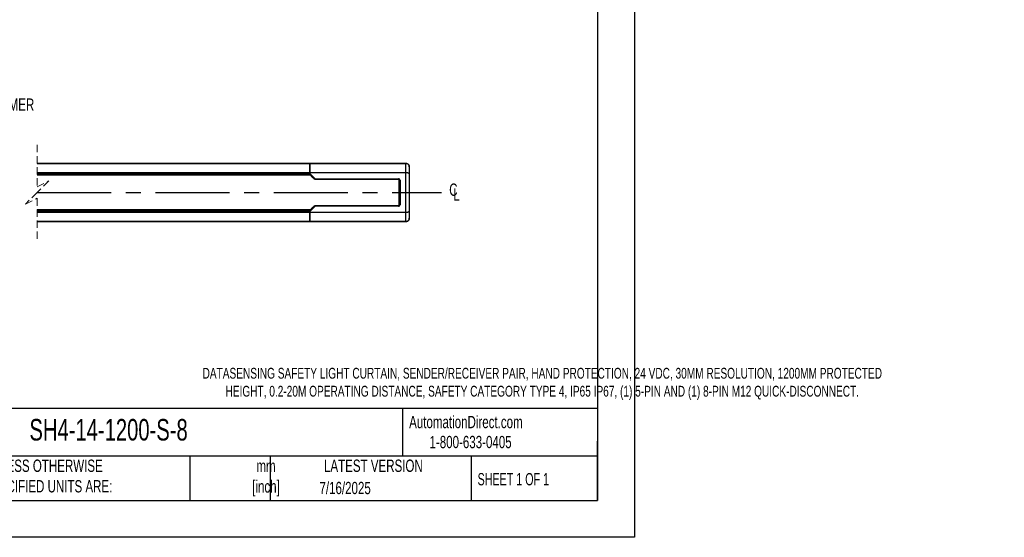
# Model space of a CAD drawing. Header units: millimetres. Extents: x 0 to 1200, y 0 to 756.
# Tile 10 of 11: x 608 to 1200, y 0 to 311. Entities that reach past the tile are written whole.
import ezdxf

# ---------------------------------------------------------------- set-up
doc = ezdxf.new("R2010")
doc.units = ezdxf.units.MM
doc.header["$LTSCALE"] = 3.5
doc.linetypes.add('CENTERX2', pattern=[20.32, 12.7, -2.54, 2.54, -2.54])
doc.linetypes.add('HIDDEN', pattern=[1.905, 1.27, -0.635])
doc.layers.add('DIMENSIONS', color=140, linetype='Continuous', lineweight=25)
doc.layers.add('TEXT', color=140, linetype='Continuous', lineweight=25)
doc.styles.add('SLDTEXTSTYLE0', font='TXT', dxfattribs={"width": 0.7})
doc.styles.add('SLDTEXTSTYLE1', font='TXT', dxfattribs={"width": 0.65})

# ---------------------------------------------------------------- blocks, each defined once
blk = doc.blocks.new('SW_BROKEN_VIEW_1')
at = {"color": 0, "linetype": 'CENTERX2'}
for p, q in [((0, 0), (0, -15.93)), ((10, 0.04), (10, -15.97)), ((-1.82, -5.76), (-1.82, -10.15)), ((-0.03, -5.76), (-0.03, -10.15)), ((0, -5.76), (0, -10.15)), ((1.82, -5.76), (1.82, -10.15)), ((10, -5.76), (10, -10.15)), ((-30.28, -7.89), (191.76, -7.89)), ((212.76, -7.89), (455.69, -7.89))]:
    blk.add_line(p, q, dxfattribs=at)
at = {"color": 0}
for p, q in [((-1.85, -5.57), (-1.86, -5.76)), ((-1.86, -5.76), (-1.86, -10.15)), ((-1.82, -5.38), (-1.85, -5.57)), ((-1.77, -5.2), (-1.82, -5.38)), ((-1.7, -5.02), (-1.77, -5.2)), ((-1.61, -4.85), (-1.7, -5.02)), ((-1.51, -4.69), (-1.61, -4.85)), ((-1.39, -4.54), (-1.51, -4.69)), ((-1.25, -4.41), (-1.39, -4.54)), ((-1.1, -4.29), (-1.25, -4.41)), ((-0.94, -4.18), (-1.1, -4.29)), ((-0.77, -4.1), (-0.94, -4.18)), ((-0.6, -4.03), (-0.77, -4.1)), ((-0.41, -3.98), (-0.6, -4.03)), ((-0.22, -3.95), (-0.41, -3.98)), ((-0.03, -3.94), (-0.22, -3.95)), ((0.16, -3.95), (-0.03, -3.94)), ((0.35, -3.98), (0.16, -3.95)), ((0.53, -4.03), (0.35, -3.98)), ((0.71, -4.1), (0.53, -4.03)), ((0.88, -4.18), (0.71, -4.1)), ((1.04, -4.29), (0.88, -4.18)), ((1.19, -4.41), (1.04, -4.29)), ((1.32, -4.54), (1.19, -4.41)), ((1.44, -4.69), (1.32, -4.54)), ((1.55, -4.85), (1.44, -4.69)), ((1.63, -5.02), (1.55, -4.85)), ((1.7, -5.2), (1.63, -5.02)), ((1.75, -5.38), (1.7, -5.2)), ((1.78, -5.57), (1.75, -5.38)), ((1.79, -5.76), (1.78, -5.57)), ((1.79, -5.76), (1.79, -10.15)), ((8.19, -5.57), (8.18, -5.76)), ((8.18, -5.76), (8.18, -10.15)), ((8.22, -5.38), (8.19, -5.57)), ((8.27, -5.2), (8.22, -5.38)), ((8.33, -5.02), (8.27, -5.2)), ((8.42, -4.85), (8.33, -5.02)), ((8.53, -4.69), (8.42, -4.85)), ((8.65, -4.54), (8.53, -4.69)), ((8.78, -4.41), (8.65, -4.54)), ((8.93, -4.29), (8.78, -4.41)), ((9.09, -4.18), (8.93, -4.29)), ((9.26, -4.1), (9.09, -4.18)), ((9.44, -4.03), (9.26, -4.1)), ((9.62, -3.98), (9.44, -4.03)), ((9.81, -3.95), (9.62, -3.98)), ((10, -3.94), (9.81, -3.95)), ((10.19, -3.95), (10, -3.94)), ((10.38, -3.98), (10.19, -3.95)), ((10.56, -4.03), (10.38, -3.98)), ((10.74, -4.1), (10.56, -4.03)), ((10.91, -4.18), (10.74, -4.1)), ((11.07, -4.29), (10.91, -4.18)), ((11.22, -4.41), (11.07, -4.29)), ((11.35, -4.54), (11.22, -4.41)), ((11.47, -4.69), (11.35, -4.54)), ((11.58, -4.85), (11.47, -4.69)), ((11.67, -5.02), (11.58, -4.85)), ((11.73, -5.2), (11.67, -5.02)), ((11.78, -5.38), (11.73, -5.2)), ((11.81, -5.57), (11.78, -5.38)), ((11.82, -5.76), (11.81, -5.57)), ((11.82, -5.76), (11.82, -10.15)), ((114.83, -5.9), (114.62, -5.92)), ((115.03, -5.89), (114.83, -5.9)), ((115.24, -5.9), (115.03, -5.89)), ((115.45, -5.94), (115.24, -5.9)), ((-1.86, -10.15), (-1.85, -10.34)), ((-1.85, -10.34), (-1.82, -10.53)), ((-1.82, -10.53), (-1.77, -10.71)), ((-1.77, -10.71), (-1.7, -10.89)), ((-1.7, -10.89), (-1.61, -11.06)), ((-1.61, -11.06), (-1.51, -11.22)), ((-1.51, -11.22), (-1.39, -11.37)), ((-1.39, -11.37), (-1.25, -11.51)), ((-1.25, -11.51), (-1.1, -11.63)), ((-1.1, -11.63), (-0.94, -11.73)), ((-0.94, -11.73), (-0.77, -11.82)), ((-0.77, -11.82), (-0.6, -11.88)), ((0.53, -11.88), (0.71, -11.82)), ((0.71, -11.82), (0.88, -11.73)), ((0.88, -11.73), (1.04, -11.63)), ((1.04, -11.63), (1.19, -11.51)), ((1.19, -11.51), (1.32, -11.37)), ((1.32, -11.37), (1.44, -11.22)), ((1.44, -11.22), (1.55, -11.06)), ((1.55, -11.06), (1.63, -10.89)), ((1.63, -10.89), (1.7, -10.71)), ((1.7, -10.71), (1.75, -10.53)), ((1.75, -10.53), (1.78, -10.34)), ((1.78, -10.34), (1.79, -10.15)), ((8.18, -10.15), (8.19, -10.34)), ((8.19, -10.34), (8.22, -10.53)), ((8.22, -10.53), (8.27, -10.71)), ((8.27, -10.71), (8.33, -10.89)), ((8.33, -10.89), (8.42, -11.06)), ((8.42, -11.06), (8.53, -11.22)), ((8.53, -11.22), (8.65, -11.37)), ((8.65, -11.37), (8.78, -11.51)), ((8.78, -11.51), (8.93, -11.63)), ((8.93, -11.63), (9.09, -11.73)), ((9.09, -11.73), (9.26, -11.82)), ((9.26, -11.82), (9.44, -11.88)), ((10.56, -11.88), (10.74, -11.82)), ((10.74, -11.82), (10.91, -11.73)), ((10.91, -11.73), (11.07, -11.63)), ((11.07, -11.63), (11.22, -11.51)), ((11.22, -11.51), (11.35, -11.37)), ((11.35, -11.37), (11.47, -11.22)), ((11.47, -11.22), (11.58, -11.06)), ((11.58, -11.06), (11.67, -10.89)), ((11.67, -10.89), (11.73, -10.71)), ((11.73, -10.71), (11.78, -10.53)), ((11.78, -10.53), (11.81, -10.34)), ((11.81, -10.34), (11.82, -10.15)), ((113.01, -7.64), (113, -7.85)), ((113, -7.85), (113.01, -8.06)), ((113.05, -7.44), (113.01, -7.64)), ((113.01, -8.06), (113.04, -8.27)), ((113.04, -8.27), (113.09, -8.47)), ((113.11, -7.24), (113.05, -7.44)), ((113.09, -8.47), (113.16, -8.67)), ((113.19, -7.04), (113.11, -7.24)), ((113.16, -8.67), (113.25, -8.86)), ((113.29, -6.86), (113.19, -7.04)), ((113.25, -8.86), (113.36, -9.03)), ((113.4, -6.68), (113.29, -6.86)), ((113.36, -9.03), (113.49, -9.2)), ((113.54, -6.52), (113.4, -6.68)), ((113.49, -9.2), (113.64, -9.35)), ((113.69, -6.38), (113.54, -6.52)), ((113.64, -9.35), (113.8, -9.49)), ((113.85, -6.25), (113.69, -6.38)), ((113.8, -9.49), (113.97, -9.6)), ((114.03, -6.14), (113.85, -6.25)), ((113.97, -9.6), (114.15, -9.7)), ((114.22, -6.05), (114.03, -6.14)), ((114.15, -9.7), (114.35, -9.78)), ((114.42, -5.98), (114.22, -6.05)), ((114.35, -9.78), (114.55, -9.84)), ((114.62, -5.92), (114.42, -5.98)), ((114.55, -9.84), (114.76, -9.87)), ((114.76, -9.87), (114.97, -9.89)), ((114.97, -9.89), (115.17, -9.88)), ((115.17, -9.88), (115.38, -9.85)), ((115.38, -9.85), (115.58, -9.8)), ((115.65, -6), (115.45, -5.94)), ((115.58, -9.8), (115.78, -9.73)), ((115.85, -6.08), (115.65, -6)), ((115.78, -9.73), (115.97, -9.64)), ((116.03, -6.17), (115.85, -6.08)), ((115.97, -9.64), (116.15, -9.53)), ((116.2, -6.29), (116.03, -6.17)), ((116.15, -9.53), (116.31, -9.4)), ((116.36, -6.43), (116.2, -6.29)), ((116.31, -9.4), (116.46, -9.25)), ((116.51, -6.58), (116.36, -6.43)), ((116.46, -9.25), (116.6, -9.09)), ((116.64, -6.74), (116.51, -6.58)), ((116.6, -9.09), (116.71, -8.92)), ((116.75, -6.92), (116.64, -6.74)), ((116.71, -8.92), (116.81, -8.73)), ((116.84, -7.11), (116.75, -6.92)), ((116.81, -8.73), (116.89, -8.54)), ((116.91, -7.3), (116.84, -7.11)), ((116.89, -8.54), (116.95, -8.34)), ((116.96, -7.51), (116.91, -7.3)), ((116.95, -8.34), (116.99, -8.13)), ((116.99, -7.71), (116.96, -7.51)), ((117, -7.92), (116.99, -7.71)), ((116.99, -8.13), (117, -7.92)), ((-0.6, -11.88), (-0.41, -11.93)), ((-0.41, -11.93), (-0.22, -11.96)), ((-0.22, -11.96), (-0.03, -11.97)), ((-0.03, -11.97), (0.16, -11.96)), ((0.16, -11.96), (0.35, -11.93)), ((0.35, -11.93), (0.53, -11.88)), ((9.44, -11.88), (9.62, -11.93)), ((9.62, -11.93), (9.81, -11.96)), ((9.81, -11.96), (10, -11.97)), ((10, -11.97), (10.19, -11.96)), ((10.19, -11.96), (10.38, -11.93)), ((10.38, -11.93), (10.56, -11.88))]:
    blk.add_line(p, q, dxfattribs=at)
for points, knots in [([(1.82, -5.76), (1.81, -5.57), (1.78, -5.38), (1.73, -5.2), (1.67, -5.02), (1.58, -4.85), (1.47, -4.69), (1.35, -4.54), (1.22, -4.41), (1.07, -4.29), (0.91, -4.18), (0.74, -4.1), (0.56, -4.03), (0.38, -3.98), (0.19, -3.95), (0, -3.94), (-0.19, -3.95), (-0.38, -3.98), (-0.56, -4.03), (-0.74, -4.1), (-0.91, -4.18), (-1.07, -4.29), (-1.22, -4.41), (-1.35, -4.54), (-1.47, -4.69), (-1.58, -4.85), (-1.67, -5.02), (-1.73, -5.2), (-1.78, -5.38), (-1.81, -5.57), (-1.82, -5.76), (-1.82, -5.7), (-1.82, -5.76)], [0, 0, 0, 0, 0.033333, 0.066667, 0.1, 0.133332, 0.166667, 0.2, 0.233333, 0.266666, 0.300001, 0.333332, 0.366667, 0.399999, 0.433332, 0.466667, 0.500002, 0.533332, 0.566668, 0.6, 0.633332, 0.666668, 0.699999, 0.733334, 0.766666, 0.799999, 0.833333, 0.866667, 0.9, 0.933333, 0.966667, 1, 1, 1, 1]), ([(-1.82, -10.15), (-1.81, -10.34), (-1.78, -10.53), (-1.73, -10.71), (-1.67, -10.89), (-1.58, -11.06), (-1.47, -11.22), (-1.35, -11.37), (-1.22, -11.51), (-1.07, -11.63), (-0.91, -11.73), (-0.74, -11.82), (-0.56, -11.88), (-0.38, -11.93), (-0.19, -11.96), (0, -11.97), (0.19, -11.96), (0.38, -11.93), (0.56, -11.88), (0.74, -11.82), (0.91, -11.73), (1.07, -11.63), (1.22, -11.51), (1.35, -11.37), (1.47, -11.22), (1.58, -11.06), (1.67, -10.89), (1.73, -10.71), (1.78, -10.53), (1.81, -10.34), (1.82, -10.15), (1.82, -10.21), (1.82, -10.15)], [0, 0, 0, 0, 0.0333337, 0.0666674, 0.1000007, 0.1333333, 0.1666675, 0.2000009, 0.2333337, 0.2666663, 0.3000012, 0.3333323, 0.3666676, 0.4000001, 0.4333321, 0.4666676, 0.4999976, 0.5333328, 0.5666682, 0.6000003, 0.6333328, 0.666668, 0.6999991, 0.733334, 0.7666667, 0.7999995, 0.8333328, 0.866667, 0.8999996, 0.9333329, 0.9666666, 1, 1, 1, 1])]:
    blk.add_open_spline(points, degree=3, knots=knots, dxfattribs=at)
blk = doc.blocks.new('SW_SYMBOL_MOD_CL')
at = {"layer": 'DIMENSIONS', "color": 0, "char_height": 2756, "attachment_point": 5, "style": 'SLDTEXTSTYLE0'}
for s, insert in [('C', (1400, 2100)), ('L', (2100, 1050))]:
    blk.add_mtext(s, dxfattribs=dict(at, insert=insert))

msp = doc.modelspace()

# ---------------------------------------------------------------- linework, layer by layer
at = {"color": 7, "linetype": 'Continuous'}
for p, q in [((977.909, 755.659), (977.909, 0.009)), ((977.909, 0.009), (0.009, 0.009))]:
    msp.add_line(p, q, dxfattribs=at)
at = {"color": 7, "linetype": 'HIDDEN', "lineweight": 18}
for p, q in [((618.896, 236.033), (618.896, 210.92)), ((618.896, 210.92), (625.896, 214.42)), ((625.896, 214.42), (618.896, 207.42)), ((618.896, 207.42), (611.896, 200.42)), ((611.896, 200.42), (618.896, 203.92)), ((618.896, 203.92), (618.896, 178.808))]:
    msp.add_line(p, q, dxfattribs=at)
for p, q in [((618.896, 224.92), (782.508, 224.92)), ((782.508, 224.917), (618.896, 224.917)), ((782.508, 224.92), (782.508, 224.917)), ((784.179, 224.92), (782.508, 224.92)), ((782.508, 224.917), (782.508, 219.444)), ((782.758, 224.881), (782.758, 220.44)), ((783.008, 224.92), (782.913, 224.917)), ((840.508, 224.918), (782.913, 224.918)), ((783.008, 224.92), (784.253, 224.92)), ((784.179, 224.92), (784.179, 224.92)), ((784.179, 224.92), (784.348, 224.92)), ((784.348, 224.92), (784.253, 224.92)), ((784.348, 224.92), (840.508, 224.92)), ((840.508, 224.92), (840.508, 224.917)), ((840.508, 219.494), (840.508, 224.918)), ((618.896, 219.444), (782.508, 219.444)), ((782.508, 219.266), (618.896, 219.266)), ((618.896, 218.969), (782.508, 218.969)), ((782.508, 224.42), (782.758, 224.42)), ((782.758, 223.545), (782.508, 223.545)), ((782.508, 223.545), (782.758, 223.545)), ((782.758, 221.668), (782.508, 221.668)), ((782.508, 219.444), (782.508, 219.266)), ((782.508, 218.969), (782.508, 219.266)), ((782.508, 218.969), (782.508, 218.725)), ((782.758, 218.719), (782.758, 220.44)), ((782.758, 220.44), (782.777, 219.494)), ((782.777, 219.494), (840.508, 219.494)), ((840.508, 219.315), (782.778, 219.315)), ((782.778, 218.77), (782.778, 219.315)), ((840.508, 219.494), (840.508, 219.315)), ((840.508, 195.525), (840.508, 219.315)), ((842.508, 222.92), (842.508, 218.556)), ((782.508, 218.725), (618.896, 218.725)), ((618.896, 218.127), (782.508, 218.127)), ((782.508, 218.12), (618.896, 218.12)), ((783.043, 217.92), (618.896, 217.92)), ((782.508, 218.725), (782.508, 218.127)), ((782.758, 218.6), (782.508, 218.6)), ((782.758, 218.419), (782.508, 218.419)), ((782.768, 218.2), (782.508, 218.2)), ((782.508, 218.182), (782.785, 218.182)), ((782.508, 218.127), (782.508, 218.12)), ((782.508, 218.047), (782.508, 218.12)), ((782.508, 217.92), (782.508, 218.047)), ((782.508, 217.957), (783.007, 217.957)), ((782.758, 218.719), (782.758, 218.21)), ((782.758, 218.21), (782.774, 218.423)), ((784.441, 216.498), (782.758, 218.21)), ((785.7, 215.45), (782.774, 218.423)), ((782.778, 218.77), (785.875, 215.623)), ((785.331, 215.594), (784.441, 216.498)), ((785.635, 215.284), (785.331, 215.594)), ((785.635, 215.284), (785.7, 215.45)), ((785.875, 215.377), (785.81, 215.21)), ((836.127, 215.171), (785.81, 215.21)), ((785.875, 215.623), (836.127, 215.623)), ((785.875, 215.623), (785.875, 215.377)), ((836.127, 215.377), (785.875, 215.377)), ((836.127, 215.377), (836.127, 215.623)), ((836.127, 215.171), (836.127, 215.377)), ((836.392, 215.054), (836.392, 199.786)), ((836.508, 214.789), (836.715, 214.789)), ((836.508, 200.051), (836.508, 214.789)), ((836.715, 214.789), (836.961, 214.789)), ((836.715, 200.051), (836.715, 214.789)), ((836.961, 214.789), (836.961, 200.051)), ((842.508, 218.556), (842.508, 196.285)), ((783.043, 196.92), (618.896, 196.92)), ((618.896, 196.72), (782.508, 196.72)), ((782.508, 196.714), (618.896, 196.714)), ((618.896, 196.115), (782.508, 196.115)), ((782.508, 195.872), (618.896, 195.872)), ((618.896, 195.575), (782.508, 195.575)), ((782.508, 195.396), (618.896, 195.396)), ((782.508, 196.794), (782.508, 196.92)), ((783.007, 196.883), (782.508, 196.883)), ((782.508, 196.72), (782.508, 196.794)), ((782.508, 196.72), (782.508, 196.714)), ((782.508, 196.714), (782.508, 196.115)), ((782.785, 196.658), (782.508, 196.658)), ((782.508, 196.64), (782.768, 196.64)), ((782.758, 196.421), (782.508, 196.421)), ((782.758, 196.24), (782.508, 196.24)), ((782.508, 196.115), (782.508, 195.872)), ((782.508, 195.575), (782.508, 195.872)), ((782.508, 195.575), (782.508, 195.396)), ((782.508, 195.396), (782.508, 189.923)), ((782.758, 196.631), (784.441, 198.342)), ((782.758, 196.122), (782.758, 196.631)), ((782.774, 196.418), (782.758, 196.631)), ((782.758, 194.401), (782.758, 196.122)), ((782.777, 195.346), (782.758, 194.401)), ((782.774, 196.418), (785.7, 199.39)), ((840.508, 195.346), (782.777, 195.346)), ((785.875, 199.217), (782.778, 196.07)), ((782.778, 196.07), (782.778, 195.525)), ((782.778, 195.525), (840.508, 195.525)), ((784.441, 198.342), (785.331, 199.247)), ((785.331, 199.247), (785.635, 199.556)), ((785.7, 199.39), (785.635, 199.556)), ((785.81, 199.63), (836.127, 199.67)), ((785.81, 199.63), (785.875, 199.463)), ((785.875, 199.463), (785.875, 199.217)), ((785.875, 199.463), (836.127, 199.463)), ((836.127, 199.217), (785.875, 199.217)), ((836.127, 199.67), (836.127, 199.463)), ((836.127, 199.463), (836.127, 199.217)), ((836.508, 200.051), (836.715, 200.051)), ((836.715, 200.051), (836.961, 200.051)), ((840.508, 195.525), (840.508, 195.346)), ((840.508, 189.923), (840.508, 195.346)), ((842.508, 196.285), (842.508, 191.92)), ((618.896, 189.923), (782.508, 189.923)), ((782.508, 189.92), (618.896, 189.92)), ((782.758, 193.172), (782.508, 193.172)), ((782.508, 191.295), (782.758, 191.295)), ((782.508, 191.295), (782.758, 191.295)), ((782.508, 190.42), (782.758, 190.42)), ((782.508, 189.923), (782.508, 189.92)), ((784.179, 189.92), (782.508, 189.92)), ((782.758, 194.401), (782.758, 189.96)), ((782.913, 189.923), (840.508, 189.923)), ((782.913, 189.923), (783.008, 189.921)), ((784.253, 189.921), (783.008, 189.921)), ((784.179, 189.921), (784.179, 189.92)), ((784.179, 189.92), (784.348, 189.92)), ((784.253, 189.921), (784.348, 189.92)), ((840.508, 189.92), (784.348, 189.92)), ((840.508, 189.923), (840.508, 189.92))]:
    msp.add_line(p, q)
for centre, radius, start, end in [((828.181, 172.461), 60.438, 134.426137, 134.659539), ((785.878, 215.631), 0.254, 225.341647, 269.288958), ((836.127, 214.789), 0.834, 359.997873, 90.000079), ((836.127, 214.789), 0.588, 359.997436, 89.999479), ((785.878, 199.209), 0.254, 90.711329, 134.657549), ((826.199, 240.366), 57.612, 225.334737, 225.579588), ((836.127, 200.051), 0.834, 269.999812, 0.002204), ((836.127, 200.051), 0.588, 270.000599, 0.002532)]:
    msp.add_arc(centre, radius, start, end)
for points, knots in [([(782.913, 224.918), (782.892, 224.916), (782.854, 224.914), (782.807, 224.904), (782.772, 224.899), (782.762, 224.885), (782.758, 224.881)], [0, 0, 0, 0, 0.39033619, 0.69723006, 0.90257989, 1, 1, 1, 1]), ([(840.508, 224.92), (840.722, 224.9), (841.181, 224.857), (841.712, 224.551), (842.082, 224.179), (842.313, 223.816), (842.476, 223.389), (842.497, 223.079), (842.508, 222.92)], [0, 0, 0, 0, 0.204086, 0.4383015, 0.5673318, 0.7039583, 0.8481797, 1, 1, 1, 1]), ([(842.508, 222.92), (842.498, 223.077), (842.476, 223.392), (842.306, 223.833), (842.054, 224.213), (841.659, 224.586), (841.132, 224.865), (840.697, 224.901), (840.508, 224.917)], [0, 0, 0, 0, 0.1503138, 0.30096, 0.4470258, 0.5841841, 0.8197218, 1, 1, 1, 1]), ([(782.778, 219.315), (782.778, 219.332), (782.778, 219.364), (782.777, 219.411), (782.777, 219.454), (782.777, 219.482), (782.777, 219.494)], [0, 0, 0, 0, 0.27686071, 0.5427133, 0.78699847, 1, 1, 1, 1]), ([(840.508, 219.494), (840.645, 219.491), (840.911, 219.483), (841.294, 219.426), (841.645, 219.34), (842.012, 219.194), (842.391, 218.976), (842.473, 218.681), (842.508, 218.556)], [0, 0, 0, 0, 0.1718628, 0.336168, 0.4886255, 0.6252171, 0.8407174, 1, 1, 1, 1]), ([(842.508, 218.556), (842.496, 218.617), (842.471, 218.745), (842.268, 218.939), (841.983, 219.086), (841.622, 219.195), (841.268, 219.264), (840.893, 219.307), (840.637, 219.312), (840.508, 219.315)], [0, 0, 0, 0, 0.0804538, 0.1676034, 0.3558104, 0.5024164, 0.6627427, 0.8306752, 1, 1, 1, 1]), ([(782.774, 218.423), (782.775, 218.431), (782.776, 218.456), (782.776, 218.504), (782.778, 218.611), (782.778, 218.702), (782.778, 218.77)], [0, 0, 0, 0, 0.0723644, 0.2125162, 0.4138274, 1, 1, 1, 1]), ([(785.81, 215.21), (785.773, 215.215), (785.707, 215.223), (785.657, 215.265), (785.635, 215.284)], [0, 0, 0, 0, 0.5596866, 1, 1, 1, 1]), ([(836.508, 214.789), (836.502, 214.843), (836.488, 214.956), (836.384, 215.084), (836.256, 215.158), (836.169, 215.167), (836.127, 215.171)], [0, 0, 0, 0, 0.2702793, 0.5624621, 0.7897153, 1, 1, 1, 1]), ([(782.778, 196.07), (782.778, 196.115), (782.778, 196.198), (782.777, 196.303), (782.776, 196.375), (782.775, 196.407), (782.774, 196.418)], [0, 0, 0, 0, 0.3801734, 0.7218066, 0.9075898, 1, 1, 1, 1]), ([(782.777, 195.346), (782.777, 195.359), (782.777, 195.386), (782.777, 195.429), (782.778, 195.476), (782.778, 195.509), (782.778, 195.525)], [0, 0, 0, 0, 0.2130004, 0.4572843, 0.7231407, 1, 1, 1, 1]), ([(785.635, 199.556), (785.664, 199.58), (785.715, 199.621), (785.781, 199.627), (785.81, 199.63)], [0, 0, 0, 0, 0.5602593, 1, 1, 1, 1]), ([(836.127, 199.67), (836.181, 199.676), (836.293, 199.69), (836.421, 199.794), (836.496, 199.922), (836.504, 200.01), (836.508, 200.051)], [0, 0, 0, 0, 0.2702768, 0.5624182, 0.7897334, 1, 1, 1, 1]), ([(840.508, 195.525), (840.637, 195.528), (840.892, 195.534), (841.268, 195.577), (841.622, 195.645), (841.982, 195.754), (842.268, 195.902), (842.471, 196.096), (842.496, 196.223), (842.508, 196.285)], [0, 0, 0, 0, 0.1691683, 0.3370494, 0.4974534, 0.6441849, 0.8322194, 0.9194445, 1, 1, 1, 1]), ([(842.508, 196.285), (842.473, 196.159), (842.391, 195.865), (842.012, 195.646), (841.645, 195.501), (841.294, 195.415), (840.911, 195.357), (840.645, 195.35), (840.508, 195.346)], [0, 0, 0, 0, 0.1592813, 0.3747819, 0.5113739, 0.6638315, 0.8281369, 1, 1, 1, 1]), ([(782.758, 189.96), (782.762, 189.955), (782.772, 189.942), (782.807, 189.937), (782.854, 189.927), (782.892, 189.925), (782.913, 189.923)], [0, 0, 0, 0, 0.0973428, 0.3023437, 0.6096299, 1, 1, 1, 1]), ([(840.508, 189.923), (840.643, 189.931), (840.907, 189.947), (841.407, 190.111), (841.953, 190.48), (842.321, 191.025), (842.485, 191.523), (842.5, 191.787), (842.508, 191.92)], [0, 0, 0, 0, 0.1286259, 0.2541888, 0.5007235, 0.7469366, 0.8720784, 1, 1, 1, 1]), ([(842.508, 191.92), (842.497, 191.761), (842.476, 191.452), (842.313, 191.024), (842.082, 190.661), (841.712, 190.29), (841.181, 189.983), (840.722, 189.94), (840.508, 189.92)], [0, 0, 0, 0, 0.15181803, 0.29603861, 0.43266551, 0.56169614, 0.79591336, 1, 1, 1, 1])]:
    msp.add_open_spline(points, degree=3, knots=knots)
at = {"layer": 'TEXT'}
for p, q in [((955.675, 733.425), (955.675, 22.225)), ((955.675, 77.441), (22.225, 77.441)), ((838.514, 77.441), (838.514, 48.895)), ((955.675, 22.225), (955.675, 57.785)), ((955.675, 48.895), (22.225, 48.895)), ((710.585, 48.895), (710.585, 22.225)), ((758.842, 48.895), (758.842, 22.225)), ((879.721, 48.895), (879.721, 22.225)), ((22.225, 22.225), (955.675, 22.225))]:
    msp.add_line(p, q, dxfattribs=at)

# ---------------------------------------------------------------- block references
at = {"color": 7, "linetype": 'Continuous'}
msp.add_blockref('SW_BROKEN_VIEW_1', (406.132, 215.308), dxfattribs=at)
at = {"layer": 'DIMENSIONS', "xscale": 0.002688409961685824, "yscale": 0.002688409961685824, "zscale": 0.002688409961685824}
msp.add_blockref('SW_SYMBOL_MOD_CL', (865.249, 203.425), dxfattribs=at)

# ---------------------------------------------------------------- texts
at = {"color": 179, "linetype": 'Continuous', "lineweight": 18, "char_height": 7.40833, "attachment_point": 1, "style": 'SLDTEXTSTYLE0'}
for s, insert in [('AutomationDirect.com', (842.432, 73.068)), ('1-800-633-0405', (854.671, 61.03))]:
    msp.add_mtext(s, dxfattribs=dict(at, insert=insert))
at = {"layer": 'DIMENSIONS', "insert": (570.512, 263.977), "char_height": 7.40833, "attachment_point": 1, "style": 'SLDTEXTSTYLE0'}
msp.add_mtext('LASER AIMER', dxfattribs=at)
at = {"layer": 'TEXT'}
for s, insert, char_height, attachment_point, style in [('DATASENSING SAFETY LIGHT CURTAIN, SENDER/RECEIVER PAIR, HAND PROTECTION, 24 VDC, 30MM RESOLUTION, 1200MM PROTECTED ^JHEIGHT, 0.2-20M OPERATING DISTANCE, SAFETY CATEGORY TYPE 4, IP65 IP67, (1) 5-PIN AND (1) 8-PIN M12 QUICK-DISCONNECT.', (922.444, 101.943), 6.482292, 2, 'SLDTEXTSTYLE0'), ('SH4-14-1200-S-8', (614.256, 71.199), 12.96458, 1, 'SLDTEXTSTYLE0'), ('UNLESS OTHERWISE ^JSPECIFIED UNITS ARE:', (586.628, 46.774), 7.40833, 1, 'SLDTEXTSTYLE0'), ('mm^J[inch]', (756.408, 46.652), 7.4083, 2, 'SLDTEXTSTYLE0'), ('LATEST VERSION', (820.932, 46.774), 7.40833, 2, 'SLDTEXTSTYLE0'), ('SHEET 1 OF 1', (883.545, 38.68), 7.40833, 1, 'SLDTEXTSTYLE1'), ('7/16/2025', (803.955, 33.379), 7.4083, 2, 'SLDTEXTSTYLE0')]:
    msp.add_mtext(s, dxfattribs=dict(at, insert=insert, char_height=char_height, attachment_point=attachment_point, style=style))

doc.saveas('drawing.dxf')
